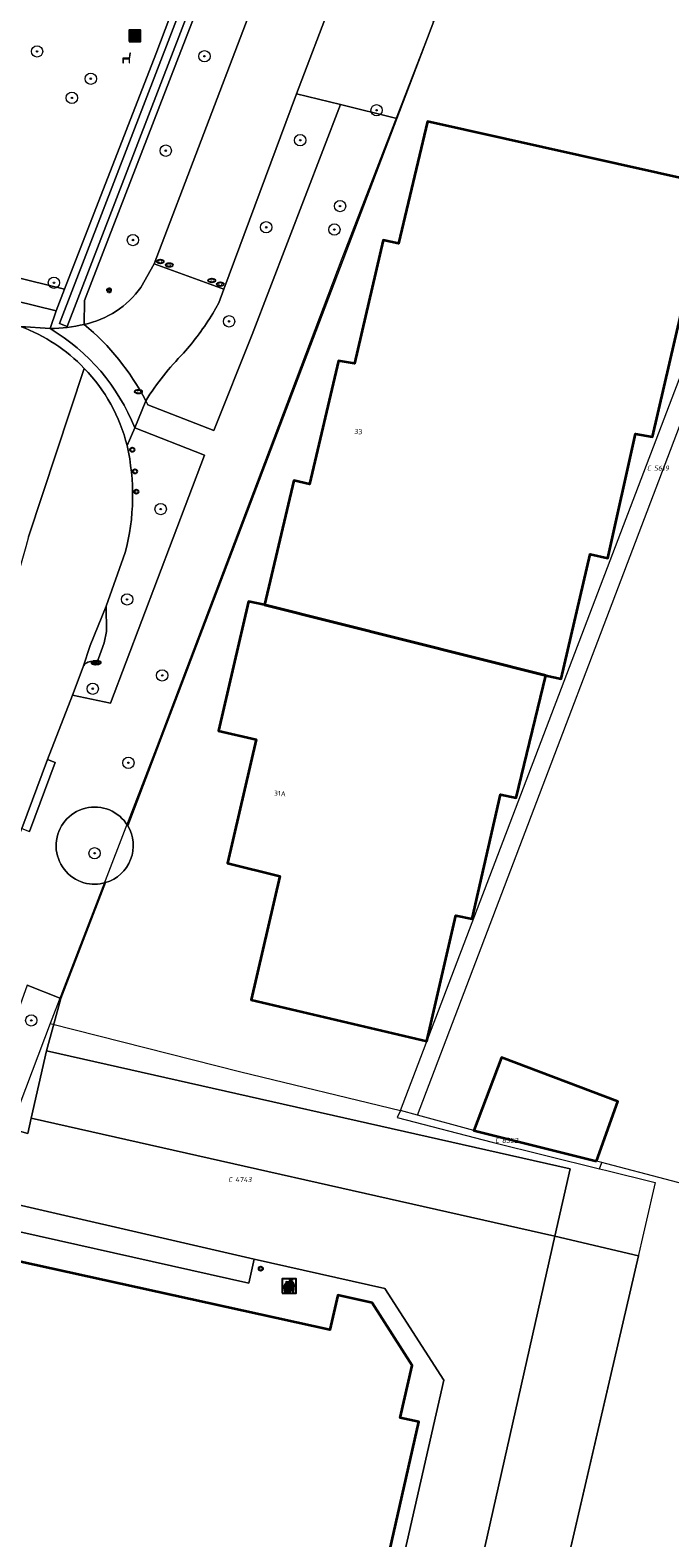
# Model space of a CAD drawing. Header units: metres. Extents: x 183765 to 187731, y 443805 to 446163.
# Tile 65 of 120: x 186338 to 186383, y 444482 to 444588. Entities that reach past the tile are written whole.
import ezdxf
from ezdxf.enums import TextEntityAlignment as Align

# ---------------------------------------------------------------- set-up
doc = ezdxf.new("R2010")
doc.units = ezdxf.units.M
doc.layers.get('0').update_dxf_attribs({"lineweight": 25})
for name, color, linetype, lineweight in [('B-WE-GR-BEPLANTING_CULTUUR_BODEMBEDEKKER-GV', 90, 'Continuous', 18), ('B-WE-GR-BEPLANTING_CULTUUR_BOSPLANTSOEN-GV', 90, 'Continuous', 18), ('B-WE-GR-BOOM-S', 253, 'Continuous', 25), ('B-WE-GR-HAAG-GV', 90, 'Continuous', 13), ('B-WE-IE-AFVAL APART PLAATS-S', 7, 'Continuous', 25), ('B-WE-IE-MEUBILAIR-S', 7, 'Continuous', 25), ('B-WE-IE-MEUBILAIR_WEGMEUBILAIR-S', 7, 'Continuous', 25), ('B-WE-IE-MEUBILAIR_WEGMEUBILAIR_AFVALBAK-S', 7, 'Continuous', 25), ('B-WE-OG-BEBOUWING-GV', 7, 'Continuous', 35), ('B-WE-OG-BEBOUWING-T18', 10, 'Continuous', 18), ('B-WE-OG-TERREIN_BEGROEID-GV', 7, 'Continuous', 18), ('B-WE-OG-TERREIN_ERF-GV', 7, 'Continuous', 18), ('B-WE-VH-GESLOTENVERHARDING_ASFALT-GV', 10, 'Continuous', 18), ('B-WE-VH-ONVERHARD_ZAND-GV', 210, 'Continuous', 18), ('B-WE-VH-OPENVERHARDING_BETONSTRAATSTEEN-GV', 90, 'Continuous', 18), ('B-WE-VH-OPENVERHARDING_STRAATBAKSTEEN-GV', 90, 'Continuous', 18), ('B-WE-VH-OPENVERHARDING_TEGEL-GV', 90, 'Continuous', 18)]:
    doc.layers.add(name, color=color, linetype=linetype, lineweight=lineweight)
doc.layers.add('B-WE-KG-GRENS_PERCEEL-G', color=7, linetype='Continuous', lineweight=13, true_color=0xa55252)
doc.layers.add('B-WE-KG-GRENS_PERCEEL-S', color=7, linetype='Continuous', lineweight=25, true_color=0xa55252)
doc.styles.add('NLCS-ISO', font='NLCS-ISO.ttf')
doc.styles.add('NLCS-ISO-M200-T18', font='NLCS-ISO.ttf', dxfattribs={"height": 0.36})

# ---------------------------------------------------------------- blocks, each defined once
blk = doc.blocks.new('SIE-WEG_AFVALBAK-SO')
h = blk.add_hatch(color=256)
h.dxf.hatch_style = 1
h.paths.add_polyline_path([(-1.5, -1.5), (1.5, -1.5), (1.5, 1.5), (-1.5, 1.5)])
for points in [[(-2, -2), (2, -2), (2, 2), (-2, 2)], [(-1.5, -1.5), (1.5, -1.5), (1.5, 1.5), (-1.5, 1.5)]]:
    blk.add_lwpolyline(points, close=True)
blk = doc.blocks.new('SIE-AFVAL APART PLAATS-SO')
h = blk.add_hatch(color=256)
h.dxf.hatch_style = 1
h.paths.add_polyline_path([(-0.09, 0.07), (-1.76, 0.07, 0.819081), (-1.79, -0.09), (-1.4, -2.19, 0.36153), (-1.37, -2.21), (-0.47, -2.21, 0.36153), (-0.44, -2.19), (-0.05, -0.09, 0.819081)])
h.paths.add_polyline_path([(-0.16, -0.1), (-0.2, -0.33), (-0.49, -0.33), (-0.47, -0.1)], flags=16)
h.paths.add_polyline_path([(-0.55, -0.1), (-0.58, -0.33), (-0.87, -0.33), (-0.87, -0.1)], flags=16)
h.paths.add_polyline_path([(-0.22, -0.42), (-0.27, -0.73), (-0.53, -0.73), (-0.5, -0.42)], flags=16)
h.paths.add_polyline_path([(-0.58, -0.42), (-0.61, -0.73), (-0.87, -0.73), (-0.87, -0.42)], flags=16)
h.paths.add_polyline_path([(-0.95, -0.1), (-0.95, -0.33), (-1.27, -0.33), (-1.29, -0.1)], flags=16)
h.paths.add_polyline_path([(-0.95, -0.42), (-0.95, -0.73), (-1.23, -0.73), (-1.26, -0.42)], flags=16)
h.paths.add_polyline_path([(-0.29, -0.83), (-0.34, -1.09), (-0.56, -1.09), (-0.54, -0.83)], flags=16)
h.paths.add_polyline_path([(-0.62, -0.83), (-0.65, -1.09), (-0.87, -1.09), (-0.87, -0.83)], flags=16)
h.paths.add_polyline_path([(-0.95, -0.83), (-0.95, -1.09), (-1.2, -1.09), (-1.22, -0.83)], flags=16)
h.paths.add_polyline_path([(-1.35, -0.33), (-1.64, -0.33), (-1.69, -0.1), (-1.37, -0.1)], flags=16)
h.paths.add_polyline_path([(-1.34, -0.42), (-1.31, -0.73), (-1.57, -0.73), (-1.63, -0.42)], flags=16)
h.paths.add_polyline_path([(-0.36, -1.18), (-0.41, -1.44), (-0.6, -1.44), (-0.57, -1.18)], flags=16)
h.paths.add_polyline_path([(-0.65, -1.18), (-0.68, -1.44), (-0.87, -1.44), (-0.87, -1.18)], flags=16)
h.paths.add_polyline_path([(-1.3, -0.83), (-1.28, -1.09), (-1.5, -1.09), (-1.55, -0.83)], flags=16)
h.paths.add_polyline_path([(-0.95, -1.18), (-0.95, -1.44), (-1.17, -1.44), (-1.19, -1.18)], flags=16)
h.paths.add_polyline_path([(-0.42, -1.53), (-0.47, -1.79), (-0.63, -1.79), (-0.6, -1.53)], flags=16)
h.paths.add_polyline_path([(-1.27, -1.18), (-1.25, -1.44), (-1.44, -1.44), (-1.49, -1.18)], flags=16)
h.paths.add_polyline_path([(-0.69, -1.53), (-0.71, -1.79), (-0.87, -1.79), (-0.87, -1.53)], flags=16)
h.paths.add_polyline_path([(-0.95, -1.53), (-0.95, -1.79), (-1.13, -1.79), (-1.16, -1.53)], flags=16)
h.paths.add_polyline_path([(-1.24, -1.53), (-1.22, -1.79), (-1.37, -1.79), (-1.42, -1.53)], flags=16)
h.paths.add_polyline_path([(-0.49, -1.89), (-0.53, -2.13), (-0.66, -2.13), (-0.64, -1.89)], flags=16)
h.paths.add_polyline_path([(-0.72, -1.89), (-0.74, -2.13), (-0.87, -2.13), (-0.87, -1.89)], flags=16)
h.paths.add_polyline_path([(-0.95, -1.89), (-0.95, -2.13), (-1.1, -2.13), (-1.12, -1.89)], flags=16)
h.paths.add_polyline_path([(-1.21, -1.89), (-1.18, -2.13), (-1.31, -2.13), (-1.35, -1.89)], flags=16)
h.paths.add_polyline_path([(-0.19, 0.78, -0.01173), (-0.3, 0.78, -0.148797), (-0.42, 1.03, -0.136076), (-0.69, 0.87), (-0.78, 0.85, -0.038293), (-1.14, 0.96), (-1.19, 0.81, -0.243822), (-1.56, 0.45, 0.344326), (-1, 0.22, -0.139345), (-0.6, 0.22, 0.618436), (-0.56, 0.27, -0.441494), (-0.47, 0.44, 0.309048)])
h.paths.add_polyline_path([(-0.49, 0.51, 0.351556), (-0.64, 0.31, 0.121061), (-1.02, 0.29, -0.288745), (-1.45, 0.42, 0.203599), (-1.12, 0.79), (-1.09, 0.87, 0.083075), (-0.28, 0.71, -0.242261)], flags=16)
h.paths.add_polyline_path([(-0.4, 0.79, -0.023345), (-0.63, 0.82, 0.07081), (-0.46, 0.9, 0.059965)], flags=16)
h.paths.add_polyline_path([(1.12, 1.48), (-1.07, 1.48, 0.860559), (-1.08, 1.42), (0.29, 1, -0.146703), (0.53, 0.28, 0.421968), (0.56, 0.25), (1.6, 0.31, 0.450293), (1.63, 0.34, 0.122241)])
h.paths.add_polyline_path([(0.26, 1.93, 1), (1.07, 1.93, 1)])
h.paths.add_polyline_path([(1.65, 0.15, 0.429303), (1.62, 0.18), (0.55, 0.23, 0.38429), (0.51, 0.2), (0.16, -2.16, 0.83726), (0.22, -2.18), (0.99, -0.78, -0.688204), (1.05, -0.78), (1.36, -2.14, 0.84934), (1.42, -2.14)])
for p, q in [((-0.09, 0.07), (-1.76, 0.07)), ((-1.4, -2.19), (-1.79, -0.09)), ((-1.37, -0.1), (-1.69, -0.1)), ((-1.64, -0.33), (-1.69, -0.1)), ((-1.64, -0.33), (-1.35, -0.33)), ((-1.63, -0.42), (-1.34, -0.42)), ((-1.57, -0.73), (-1.63, -0.42)), ((-1.57, -0.73), (-1.31, -0.73)), ((-1.55, -0.83), (-1.3, -0.83)), ((-1.5, -1.09), (-1.55, -0.83)), ((-1.5, -1.09), (-1.28, -1.09)), ((-1.49, -1.18), (-1.27, -1.18)), ((-1.44, -1.44), (-1.49, -1.18)), ((-1.44, -1.44), (-1.25, -1.44)), ((-1.42, -1.53), (-1.24, -1.53)), ((-1.37, -1.79), (-1.42, -1.53)), ((-1.37, -1.79), (-1.22, -1.79)), ((-1.37, -2.21), (-0.47, -2.21)), ((-1.31, -2.13), (-1.35, -1.89)), ((-1.35, -1.89), (-1.21, -1.89)), ((-1.31, -2.13), (-1.18, -2.13)), ((-0.95, -0.1), (-1.29, -0.1)), ((-1.27, -0.33), (-0.95, -0.33)), ((-1.26, -0.42), (-0.95, -0.42)), ((-1.23, -0.73), (-0.95, -0.73)), ((-1.22, -0.83), (-0.95, -0.83)), ((-1.2, -1.09), (-0.95, -1.09)), ((-1.19, -1.18), (-0.95, -1.18)), ((-1.17, -1.44), (-0.95, -1.44)), ((-1.16, -1.53), (-0.95, -1.53)), ((-1.13, -1.79), (-0.95, -1.79)), ((-1.12, -1.89), (-0.95, -1.89)), ((-1.1, -2.13), (-0.95, -2.13)), ((-0.95, -0.1), (-0.95, -0.33)), ((-0.95, -0.42), (-0.95, -0.73)), ((-0.95, -0.83), (-0.95, -1.09)), ((-0.95, -1.18), (-0.95, -1.44)), ((-0.95, -1.53), (-0.95, -1.79)), ((-0.95, -1.89), (-0.95, -2.13)), ((-0.87, -0.1), (-0.87, -0.33)), ((-0.55, -0.1), (-0.87, -0.1)), ((-0.87, -0.33), (-0.58, -0.33)), ((-0.87, -0.42), (-0.87, -0.73)), ((-0.87, -0.42), (-0.58, -0.42)), ((-0.87, -0.73), (-0.61, -0.73)), ((-0.87, -0.83), (-0.62, -0.83)), ((-0.87, -0.83), (-0.87, -1.09)), ((-0.87, -1.09), (-0.65, -1.09)), ((-0.87, -1.18), (-0.65, -1.18)), ((-0.87, -1.18), (-0.87, -1.44)), ((-0.87, -1.44), (-0.68, -1.44)), ((-0.87, -1.53), (-0.69, -1.53)), ((-0.87, -1.53), (-0.87, -1.79)), ((-0.87, -1.79), (-0.71, -1.79)), ((-0.87, -1.89), (-0.87, -2.13)), ((-0.87, -1.89), (-0.72, -1.89)), ((-0.87, -2.13), (-0.74, -2.13)), ((-0.66, -2.13), (-0.53, -2.13)), ((-0.64, -1.89), (-0.49, -1.89)), ((-0.63, -1.79), (-0.47, -1.79)), ((-0.6, -1.44), (-0.41, -1.44)), ((-0.6, -1.53), (-0.42, -1.53)), ((-0.57, -1.18), (-0.36, -1.18)), ((-0.56, -1.09), (-0.34, -1.09)), ((-0.54, -0.83), (-0.29, -0.83)), ((-0.53, -0.73), (-0.27, -0.73)), ((-0.53, -2.13), (-0.49, -1.89)), ((-0.5, -0.42), (-0.22, -0.42)), ((-0.49, -0.33), (-0.2, -0.33)), ((-0.16, -0.1), (-0.47, -0.1)), ((-0.47, -1.79), (-0.42, -1.53)), ((-0.44, -2.19), (-0.05, -0.09)), ((-0.41, -1.44), (-0.36, -1.18)), ((-0.34, -1.09), (-0.29, -0.83)), ((-0.27, -0.73), (-0.22, -0.42)), ((-0.2, -0.33), (-0.16, -0.1))]:
    blk.add_line(p, q)
blk.add_lwpolyline([(-2.5, -2.51), (2.5, -2.51), (2.5, 2.49), (-2.5, 2.49)], close=True)
for points in [[(-0.78, 0.85, -0.038293), (-1.14, 0.96), (-1.19, 0.81, -0.243822), (-1.56, 0.45, 0.344326), (-1, 0.22, -0.139345), (-0.6, 0.22, 0.618436), (-0.56, 0.27, -0.441494), (-0.47, 0.44, 0.309048), (-0.19, 0.78, -0.01173), (-0.3, 0.78, -0.01173)], [(-0.78, 0.85), (-0.69, 0.87, 0.136076), (-0.42, 1.03, 0.156405), (-0.29, 0.77)], [(-0.78, 0.85), (-0.69, 0.87, 0.136076), (-0.42, 1.03, 0.148797), (-0.3, 0.78, 0.148797)], [(-0.63, 0.82, 0.07081), (-0.46, 0.9, 0.059965), (-0.4, 0.79, 0.059965)], [(-0.4, 0.79, -0.023345), (-0.63, 0.82)]]:
    blk.add_lwpolyline(points, format="xyb")
for points in [[(-1.09, 0.87), (-1.12, 0.79, -0.203599), (-1.45, 0.42, 0.288745), (-1.02, 0.29, -0.121061), (-0.64, 0.31, -0.351556), (-0.49, 0.51, 0.242261), (-0.28, 0.71, -0.083075)], [(-1.07, 1.48), (1.12, 1.48, -0.122241), (1.63, 0.34, -0.450293), (1.6, 0.31), (0.56, 0.25, -0.421968), (0.53, 0.28, 0.146703), (0.29, 1), (-1.08, 1.42, -0.860559)], [(0.55, 0.23), (1.62, 0.18, -0.429303), (1.65, 0.15), (1.42, -2.14, -0.84934), (1.36, -2.14), (1.05, -0.78, 0.688204), (0.99, -0.78), (0.22, -2.18, -0.83726), (0.16, -2.16), (0.51, 0.2, -0.38429)]]:
    blk.add_lwpolyline(points, format="xyb", close=True)
for points in [[(-1.35, -0.33), (-1.37, -0.1)], [(-1.31, -0.73), (-1.34, -0.42)], [(-1.28, -1.09), (-1.3, -0.83)], [(-1.27, -0.33), (-1.29, -0.1)], [(-1.25, -1.44), (-1.27, -1.18)], [(-1.23, -0.73), (-1.26, -0.42)], [(-1.22, -1.79), (-1.24, -1.53)], [(-1.2, -1.09), (-1.22, -0.83)], [(-1.18, -2.13), (-1.21, -1.89)], [(-1.17, -1.44), (-1.19, -1.18)], [(-1.18, -2.22), (-1.18, -2.21)], [(-1.13, -1.79), (-1.16, -1.53)], [(-1.1, -2.13), (-1.12, -1.89)], [(-0.74, -2.13), (-0.72, -1.89)], [(-0.71, -1.79), (-0.69, -1.53)], [(-0.68, -1.44), (-0.65, -1.18)], [(-0.66, -2.13), (-0.64, -1.89)], [(-0.65, -1.09), (-0.62, -0.83)], [(-0.63, -1.79), (-0.6, -1.53)], [(-0.61, -0.73), (-0.58, -0.42)], [(-0.6, -1.44), (-0.57, -1.18)], [(-0.58, -0.33), (-0.55, -0.1)], [(-0.56, -1.09), (-0.54, -0.83)], [(-0.53, -0.73), (-0.5, -0.42)], [(-0.49, -0.33), (-0.47, -0.1)]]:
    blk.add_lwpolyline(points)
blk.add_circle((0.66, 1.93), 0.401)
for centre, radius, start, end in [((-1.76, -0.01), 0.0869, 90, 247.281), ((-0.09, -0.01), 0.0869, 292.719, 90), ((-1.37, -2.18), 0.0318, 190.4943, 270), ((-0.47, -2.18), 0.0318, 270, 349.5057)]:
    blk.add_arc(centre, radius, start, end)
blk = doc.blocks.new('SIE-MEUBILAIR_PAAL_AFSLUITPAAL-SO')
blk.add_circle((0, 0), 0.75)
at = {"style": 'NLCS-ISO'}
blk.add_text('af', height=0.75, dxfattribs=at).set_placement((0, 0.05), align=Align.MIDDLE_CENTER)
blk = doc.blocks.new('SIE-MEUBILAIR_PAAL_LICHTMAST-SO')
for points in [[(-0.62, 0), (-1, 0)], [(-0.71, 0.71), (-0.44, 0.44)], [(0, 1), (0, 0.62)], [(0.44, 0.44), (0.71, 0.71)], [(1, 0), (0.62, 0)], [(-0.71, -0.71), (-0.44, -0.44)], [(0, -0.62), (0, -1)], [(0.44, -0.44), (0.71, -0.71)]]:
    blk.add_lwpolyline(points)
blk.add_circle((0, 0), 0.5)
blk = doc.blocks.new('SIE-MEUBILAIR_PUT_KOLK-SO')
blk.add_ellipse((0, 0), major_axis=(1.25, 0), ratio=0.54)
at = {"style": 'NLCS-ISO'}
blk.add_text('klk', height=0.75, dxfattribs=at).set_placement((0.03, 0), align=Align.MIDDLE_CENTER)
blk = doc.blocks.new('SIE-MEUBILAIR_PUT_RIOOLPUT-SO')
blk.add_ellipse((0, 0), major_axis=(1.25, 0), ratio=0.54)
at = {"style": 'NLCS-ISO'}
blk.add_text('ri', height=0.75, dxfattribs=at).set_placement((-0.04, 0.07), align=Align.MIDDLE_CENTER)
blk = doc.blocks.new('SIE-WEG_ZITBANK-SO')
at = {"color": 0, "linetype": 'ByBlock', "lineweight": 18}
blk.add_lwpolyline([(-0.91, -1.63), (-0.91, -0.2), (1.09, -0.2), (1.09, -1.63), (1.29, -1.63), (1.29, -0.21), (1.54, 1.78), (1.33, 1.78), (1.11, 0), (-1.11, 0), (-1.11, -1.63)], close=True, dxfattribs=at)
blk = doc.blocks.new('SGR-BOOM_GBKN-SO')
at = {"linetype": 'ByBlock', "lineweight": 18}
h = blk.add_hatch(color=0, dxfattribs=at)
h.dxf.hatch_style = 1
edge = h.paths.add_edge_path()
edge.add_arc((0, 0), 0.25, 0, 360)
at = {"color": 0, "linetype": 'ByBlock', "lineweight": 18}
for radius in [2, 0.25]:
    blk.add_circle((0, 0), radius, dxfattribs=at)
at = {"color": 0, "linetype": 'ByBlock', "lineweight": 18, "style": 'NLCS-ISO'}
blk.add_attdef('SOORT', (2.5, 0), '', height=1.5, dxfattribs=at)
blk = doc.blocks.new('SKG-PERCEELNUMMER-SO')
at = {"style": 'NLCS-ISO', "oblique": 10, "flags": 1}
for tag, p in [('GEMEENTECODE', (0, 2.55)), ('PERCEELGROOTTE', (0, -2.45))]:
    blk.add_attdef(tag, text='', height=1.8, dxfattribs=at).set_placement(p, align=Align.MIDDLE_CENTER)
at = {"style": 'NLCS-ISO', "oblique": 10}
blk.add_attdef('SECTIE', text='', height=1.8, dxfattribs=at).set_placement((-0.5, 0), align=Align.MIDDLE_RIGHT)
blk.add_attdef('PERCEELNUMMER', text='', height=1.8, dxfattribs=at).set_placement((0.5, 0), align=Align.MIDDLE_LEFT)

msp = doc.modelspace()

# ---------------------------------------------------------------- linework, layer by layer
at = {"layer": 'B-WE-GR-BEPLANTING_CULTUUR_BODEMBEDEKKER-GV', "flags": 128}
for points in [[(186363.018, 444615.331), (186359.525, 444615.737), (186348.027, 444586.063), (186341.527, 444569.214), (186341.506, 444567.527)], [(186345.508, 444570.137), (186346.449, 444571.799), (186363.018, 444615.331)]]:
    msp.add_lwpolyline(points, dxfattribs=at)
at = {"layer": 'B-WE-GR-BEPLANTING_CULTUUR_BODEMBEDEKKER-GV'}
msp.add_lwpolyline([(186341.506, 444567.527, 0.1838819), (186345.508, 444570.137)], format="xyb", dxfattribs=at)
at = {"layer": 'B-WE-GR-BEPLANTING_CULTUUR_BOSPLANTSOEN-GV', "flags": 128}
msp.add_lwpolyline([(186341.669, 444618.283), (186339.925, 444614.125), (186337.18, 444603.59), (186337.29, 444592.835), (186334.545, 444580.765), (186334.545, 444576.045), (186336.385, 444570.925), (186340.123, 444570.012), (186346.546, 444586.595), (186352.601, 444602.586), (186357.801, 444615.937)], dxfattribs=at)
at = {"layer": 'B-WE-GR-HAAG-GV', "flags": 128}
for points in [[(186359.581, 444583.035), (186356.474, 444583.782), (186351.359, 444570.025), (186351.006, 444569.06), (186350.577, 444568.3)], [(186345.848, 444562.145), (186345.983, 444561.854), (186350.637, 444560.036), (186353.341, 444566.815), (186359.581, 444583.035)], [(186349.994, 444558.313), (186345.064, 444560.224), (186344.53, 444558.986)], [(186341.42, 444543.373), (186340.67, 444541.372), (186343.366, 444540.816), (186349.994, 444558.313)], [(186344.404, 444551.429), (186343.045, 444547.656), (186343.071, 444545.856), (186342.915, 444545.065), (186342.384, 444543.62), (186342.056, 444543.736)]]:
    msp.add_lwpolyline(points, dxfattribs=at)
at = {"layer": 'B-WE-GR-HAAG-GV'}
for points in [[(186350.577, 444568.3, -0.0416694), (186348.512, 444565.498)], [(186348.512, 444565.498, 0.0558483), (186345.848, 444562.145)], [(186344.53, 444558.986, -0.1187887), (186344.404, 444551.429)], [(186342.056, 444543.736, 0.3198315), (186341.42, 444543.373)]]:
    msp.add_lwpolyline(points, format="xyb", dxfattribs=at)
at = {"layer": 'B-WE-GR-HAAG-GV', "flags": 128}
msp.add_lwpolyline([(186338.844, 444516.274), (186339.858, 444519.969), (186337.478, 444520.911), (186334.075, 444511.418), (186337.521, 444510.453), (186337.766, 444511.532)], close=True, dxfattribs=at)
at = {"layer": 'B-WE-KG-GRENS_PERCEEL-G', "flags": 128}
for points in [[(186374.733, 444611.379), (186366.869, 444590.78), (186359.687, 444572.175), (186354.231, 444557.755), (186346.568, 444537.618), (186339.094, 444518.212)], [(186363.814, 444512.066), (186390.719, 444582.64)], [(186365.013, 444511.731), (186387.615, 444571.139), (186390.719, 444582.64)], [(186339.094, 444518.212), (186333.059, 444502.268), (186318.506, 444463.904), (186317.741, 444464.541), (186317.459, 444464.146), (186317.642, 444464.022), (186317.946, 444463.808), (186318.249, 444463.572), (186318.328, 444463.507), (186316.57, 444459.206), (186316.295, 444458.452)], [(186339.094, 444518.212), (186352.542, 444514.801), (186363.814, 444512.066)], [(186363.814, 444512.066), (186363.568, 444511.581), (186370.275, 444509.844), (186377.856, 444507.965)], [(186365.013, 444511.731), (186363.814, 444512.066)], [(186378.008, 444508.399), (186377.631, 444508.498), (186368.991, 444510.664), (186365.013, 444511.731)], [(186377.856, 444507.965), (186378.008, 444508.399)], [(186377.856, 444507.965), (186378.271, 444507.862)], [(186378.361, 444508.306), (186378.008, 444508.399)], [(186378.271, 444507.862), (186381.782, 444506.992)], [(186390.536, 444505.165), (186386.604, 444506.143), (186378.361, 444508.306)], [(186381.782, 444506.992), (186379.741, 444498.099), (186378.454, 444492.597), (186367.977, 444447.448)]]:
    msp.add_lwpolyline(points, dxfattribs=at)
at = {"layer": 'B-WE-OG-BEBOUWING-GV', "flags": 128}
for points in [[(186384.573, 444577.639), (186365.709, 444581.85), (186363.677, 444573.243), (186362.584, 444573.467), (186360.565, 444564.771), (186359.446, 444564.956), (186357.39, 444556.26), (186356.283, 444556.509), (186354.227, 444547.737), (186374.077, 444542.754), (186375.145, 444542.53), (186377.188, 444551.315), (186378.434, 444551.028), (186380.389, 444559.8), (186381.597, 444559.589), (186383.615, 444568.324), (186384.734, 444568.075), (186386.814, 444577.139)], [(186374.077, 444542.754), (186354.227, 444547.737), (186353.095, 444547.986), (186350.965, 444538.844), (186353.622, 444538.234), (186351.603, 444529.525), (186355.304, 444528.613), (186353.285, 444519.866), (186365.67, 444516.96), (186367.713, 444525.821), (186368.87, 444525.585), (186370.875, 444534.357), (186371.969, 444534.133)], [(186377.631, 444508.498), (186379.153, 444512.698), (186370.93, 444515.81), (186368.991, 444510.664)]]:
    msp.add_lwpolyline(points, close=True, dxfattribs=at)
msp.add_lwpolyline([(186354.929, 444445.108), (186365.099, 444490.097), (186363.8, 444490.388), (186364.641, 444494.084), (186361.818, 444498.499), (186359.384, 444499.044), (186358.84, 444496.601), (186333.059, 444502.268), (186328.57, 444490.434), (186328.085, 444489.157), (186322.578, 444474.637)], dxfattribs=at)
at = {"layer": 'B-WE-OG-TERREIN_BEGROEID-GV', "flags": 128}
msp.add_lwpolyline([(186314.831, 444572.835), (186324.694, 444570.437), (186337.02, 444567.375), (186339.099, 444567.227), (186339.531, 444568.484), (186325.058, 444572.033)], dxfattribs=at)
at = {"layer": 'B-WE-OG-TERREIN_ERF-GV', "flags": 128}
for points in [[(186456.964, 444572.251), (186452.133, 444576.68), (186449.181, 444579.001), (186440.739, 444584.653), (186435.142, 444587.874), (186431.766, 444589.548), (186424.341, 444592.394), (186415.721, 444595.699), (186405.597, 444599.581), (186397.978, 444602.502), (186390.565, 444605.344), (186385.038, 444607.45), (186384.858, 444606.368), (186373.098, 444608.898), (186369.393, 444592.432), (186367.096, 444592.863), (186366.164, 444588.919), (186363.55, 444582.049)], [(186363.55, 444582.049), (186344.57, 444532.162)], [(186383.615, 444568.324), (186381.597, 444559.589), (186380.389, 444559.8), (186378.434, 444551.028), (186377.188, 444551.315), (186375.145, 444542.53), (186374.077, 444542.754), (186371.969, 444534.133), (186370.875, 444534.357), (186368.87, 444525.585), (186367.713, 444525.821), (186365.67, 444516.96), (186353.285, 444519.866), (186355.304, 444528.613), (186351.603, 444529.525), (186353.622, 444538.234), (186350.965, 444538.844), (186353.095, 444547.986), (186354.227, 444547.737), (186356.283, 444556.509), (186357.39, 444556.26), (186359.446, 444564.956), (186360.565, 444564.771), (186362.584, 444573.467), (186363.677, 444573.243), (186365.709, 444581.85), (186384.573, 444577.639)], [(186343.017, 444528.148), (186339.858, 444519.969), (186338.844, 444516.274), (186375.778, 444507.953), (186374.699, 444503.198), (186380.596, 444501.827), (186367.977, 444447.448)]]:
    msp.add_lwpolyline(points, dxfattribs=at)
at = {"layer": 'B-WE-OG-TERREIN_ERF-GV'}
msp.add_lwpolyline([(186344.57, 444532.162, -0.4909835), (186343.017, 444528.148)], format="xyb", dxfattribs=at)
at = {"layer": 'B-WE-OG-TERREIN_ERF-GV', "flags": 128}
msp.add_lwpolyline([(186370.93, 444515.81), (186379.153, 444512.698), (186377.631, 444508.498), (186368.991, 444510.664)], close=True, dxfattribs=at)
at = {"layer": 'B-WE-VH-GESLOTENVERHARDING_ASFALT-GV'}
for points in [[(186341.511, 444564.424, 0.1120511), (186337.02, 444567.375)], [(186344.53, 444558.986, 0.1307113), (186341.511, 444564.424)], [(186344.404, 444551.429, 0.1187887), (186344.53, 444558.986)]]:
    msp.add_lwpolyline(points, format="xyb", dxfattribs=at)
at = {"layer": 'B-WE-VH-GESLOTENVERHARDING_ASFALT-GV', "flags": 128}
for points in [[(186341.511, 444564.424), (186337.585, 444552.547), (186337.396, 444551.831), (186336.507, 444548.812), (186336.165, 444547.886), (186335.558, 444546.242), (186335.324, 444545.616), (186330.519, 444532.763), (186329.34, 444529.369), (186328.747, 444528.083), (186324.096, 444515.691), (186323.114, 444513.054), (186320.49, 444506.006), (186319.03, 444502.101), (186312.927, 444485.769), (186312.134, 444483.754), (186307.681, 444471.743), (186306.185, 444468.04), (186312.588, 444465.42), (186313.544, 444468.969), (186315.434, 444474.077), (186326.882, 444504.579), (186330.671, 444514.737), (186332.535, 444519.742)], [(186337.585, 444552.547), (186341.511, 444564.424)], [(186332.535, 444519.742), (186333.251, 444521.665), (186335.404, 444527.412), (186337.093, 444531.96), (186338.903, 444536.834), (186340.67, 444541.372), (186341.42, 444543.373), (186341.918, 444544.884), (186343.045, 444547.656), (186344.404, 444551.429)]]:
    msp.add_lwpolyline(points, dxfattribs=at)
at = {"layer": 'B-WE-VH-ONVERHARD_ZAND-GV', "flags": 128}
for points in [[(186359.581, 444583.035), (186356.474, 444583.782), (186351.359, 444570.025), (186351.006, 444569.06), (186350.577, 444568.3)], [(186345.848, 444562.145), (186345.983, 444561.854), (186350.637, 444560.036), (186353.341, 444566.815), (186359.581, 444583.035)], [(186349.994, 444558.313), (186345.064, 444560.224), (186344.53, 444558.986)], [(186341.42, 444543.373), (186340.67, 444541.372), (186343.366, 444540.816), (186349.994, 444558.313)], [(186344.404, 444551.429), (186343.045, 444547.656), (186343.071, 444545.856), (186342.915, 444545.065), (186342.384, 444543.62), (186342.056, 444543.736)]]:
    msp.add_lwpolyline(points, dxfattribs=at)
at = {"layer": 'B-WE-VH-ONVERHARD_ZAND-GV'}
for points in [[(186350.577, 444568.3, -0.0416694), (186348.512, 444565.498)], [(186348.512, 444565.498, 0.0558483), (186345.848, 444562.145)], [(186344.53, 444558.986, -0.1187887), (186344.404, 444551.429)], [(186342.056, 444543.736, 0.3198315), (186341.42, 444543.373)]]:
    msp.add_lwpolyline(points, format="xyb", dxfattribs=at)
at = {"layer": 'B-WE-VH-ONVERHARD_ZAND-GV', "flags": 128}
msp.add_lwpolyline([(186338.844, 444516.274), (186339.858, 444519.969), (186337.478, 444520.911), (186334.075, 444511.418), (186337.521, 444510.453), (186337.766, 444511.532)], close=True, dxfattribs=at)
at = {"layer": 'B-WE-VH-OPENVERHARDING_BETONSTRAATSTEEN-GV', "flags": 128}
for points in [[(186351.359, 444570.025), (186346.449, 444571.799), (186345.508, 444570.137)], [(186350.577, 444568.3), (186351.006, 444569.06), (186351.359, 444570.025)], [(186339.099, 444567.227), (186337.02, 444567.375)], [(186344.53, 444558.986), (186345.064, 444560.224)], [(186343.045, 444547.656), (186341.918, 444544.884), (186341.42, 444543.373)], [(186342.056, 444543.736), (186342.384, 444543.62), (186342.915, 444545.065), (186343.071, 444545.856), (186343.045, 444547.656)], [(186341.294, 444528.205), (186341.485, 444528.142)]]:
    msp.add_lwpolyline(points, dxfattribs=at)
at = {"layer": 'B-WE-VH-OPENVERHARDING_BETONSTRAATSTEEN-GV'}
for points in [[(186345.508, 444570.137, -0.1838819), (186341.506, 444567.527)], [(186337.02, 444567.375, -0.1120511), (186341.511, 444564.424)], [(186341.506, 444567.527, -0.0992491), (186345.848, 444562.145)], [(186348.512, 444565.498, 0.0416694), (186350.577, 444568.3)], [(186345.064, 444560.224, 0.1670963), (186339.099, 444567.227)], [(186345.848, 444562.145, -0.0558483), (186348.512, 444565.498)], [(186341.511, 444564.424, -0.1307113), (186344.53, 444558.986)], [(186341.42, 444543.373, -0.3198315), (186342.056, 444543.736)], [(186344.57, 444532.162, 1.408579), (186341.294, 444528.205)], [(186343.017, 444528.148, 0.4909835), (186344.57, 444532.162)], [(186341.485, 444528.142, 0.143601), (186343.017, 444528.148)]]:
    msp.add_lwpolyline(points, format="xyb", dxfattribs=at)
at = {"layer": 'B-WE-VH-OPENVERHARDING_BETONSTRAATSTEEN-GV', "flags": 128}
for points in [[(186339.444, 444536.619), (186338.903, 444536.834), (186337.093, 444531.96), (186337.641, 444531.757)], [(186338.844, 444516.274), (186337.766, 444511.532), (186374.699, 444503.198), (186375.778, 444507.953)], [(186337.766, 444511.532), (186337.521, 444510.453), (186334.075, 444511.418), (186332.173, 444506.487), (186353.494, 444501.58), (186362.718, 444499.522), (186366.869, 444493.042), (186356.959, 444449.468), (186362.342, 444448.315), (186362.431, 444448.696), (186374.699, 444503.198)], [(186331.493, 444504.724), (186353.118, 444499.898), (186353.494, 444501.58), (186332.173, 444506.487)], [(186380.596, 444501.827), (186374.699, 444503.198), (186362.431, 444448.696), (186367.977, 444447.448)]]:
    msp.add_lwpolyline(points, close=True, dxfattribs=at)
at = {"layer": 'B-WE-VH-OPENVERHARDING_STRAATBAKSTEEN-GV', "flags": 128}
msp.add_lwpolyline([(186361.2, 444596.263), (186365.93, 444608.85), (186370.745, 444619.985), (186365.546, 444621.962), (186364.768, 444619.922), (186363.771, 444617.306), (186363.539, 444616.697), (186363.167, 444615.723), (186363.018, 444615.331), (186346.449, 444571.799), (186351.359, 444570.025), (186356.474, 444583.782), (186359.033, 444590.541), (186360.85, 444595.339)], close=True, dxfattribs=at)
at = {"layer": 'B-WE-VH-OPENVERHARDING_TEGEL-GV', "flags": 128}
for points in [[(186360.071, 444617.71), (186358.876, 444617.85), (186358.701, 444617.459), (186358.931, 444617.364), (186358.752, 444616.928), (186358.399, 444616.963), (186357.889, 444617.014), (186357.82, 444616.383), (186358.05, 444616.363), (186358.518, 444616.322), (186339.755, 444567.59), (186340.311, 444567.389), (186359.142, 444616.267), (186360.126, 444616.18), (186360.188, 444616.777), (186359.373, 444616.866), (186359.484, 444617.138), (186359.799, 444617.009)], [(186366.164, 444588.919), (186363.573, 444589.451), (186362.142, 444589.866), (186359.033, 444590.541), (186356.474, 444583.782), (186359.581, 444583.035), (186363.55, 444582.049)], [(186325.649, 444573.548), (186325.453, 444573.596), (186325.058, 444572.033), (186339.531, 444568.484), (186340.123, 444570.012), (186336.385, 444570.925)]]:
    msp.add_lwpolyline(points, close=True, dxfattribs=at)
for points in [[(186359.142, 444616.267), (186340.311, 444567.389), (186339.755, 444567.59), (186358.518, 444616.322)], [(186341.506, 444567.527), (186341.527, 444569.214), (186348.027, 444586.063), (186359.525, 444615.737)], [(186352.601, 444602.586), (186346.546, 444586.595), (186340.123, 444570.012), (186339.531, 444568.484), (186339.099, 444567.227)], [(186344.57, 444532.162), (186363.55, 444582.049), (186359.581, 444583.035), (186353.341, 444566.815), (186350.637, 444560.036), (186345.983, 444561.854), (186345.848, 444562.145), (186345.064, 444560.224), (186349.994, 444558.313), (186343.366, 444540.816), (186340.67, 444541.372), (186338.903, 444536.834), (186339.444, 444536.619), (186337.641, 444531.757)], [(186345.064, 444560.224), (186345.848, 444562.145)], [(186337.478, 444520.911), (186339.858, 444519.969), (186343.017, 444528.148)], [(186341.485, 444528.142), (186341.294, 444528.205)], [(186356.959, 444449.468), (186366.869, 444493.042), (186362.718, 444499.522), (186353.494, 444501.58), (186353.118, 444499.898), (186331.493, 444504.724), (186329.903, 444504.82), (186315.586, 444467.259)], [(186320.467, 444475.457), (186325.964, 444489.946), (186328.085, 444489.157), (186328.57, 444490.434), (186326.471, 444491.243), (186330.823, 444502.77), (186333.059, 444502.268), (186358.84, 444496.601), (186359.384, 444499.044), (186361.818, 444498.499), (186364.641, 444494.084), (186363.8, 444490.388), (186365.099, 444490.097), (186354.929, 444445.108)]]:
    msp.add_lwpolyline(points, dxfattribs=at)
at = {"layer": 'B-WE-VH-OPENVERHARDING_TEGEL-GV'}
for points in [[(186341.506, 444567.527, -0.0523114), (186339.099, 444567.227)], [(186339.099, 444567.227, 0.0523114), (186341.506, 444567.527)], [(186345.848, 444562.145, 0.0992491), (186341.506, 444567.527)], [(186339.099, 444567.227, -0.1670963), (186345.064, 444560.224)], [(186341.294, 444528.205, -1.408579), (186344.57, 444532.162)], [(186343.017, 444528.148, -0.143601), (186341.485, 444528.142)]]:
    msp.add_lwpolyline(points, format="xyb", dxfattribs=at)

# ---------------------------------------------------------------- block references
at = {"layer": 'B-WE-GR-BOOM-S', "xscale": 0.2, "yscale": 0.2, "zscale": 0.2}
for p in [(186338.179, 444586.788), (186349.987, 444586.445), (186341.967, 444584.862), (186340.634, 444583.51), (186362.128, 444582.636), (186347.256, 444579.784), (186356.739, 444580.521), (186359.548, 444575.874), (186354.341, 444574.378), (186344.944, 444573.479), (186359.15, 444574.219), (186339.372, 444570.466), (186351.724, 444567.744), (186346.897, 444554.501), (186344.53, 444548.128), (186347.004, 444542.767), (186342.106, 444541.828), (186344.622, 444536.6), (186342.239, 444530.217), (186337.773, 444518.427)]:
    msp.add_blockref('SGR-BOOM_GBKN-SO', p, dxfattribs=at)
at = {"layer": 'B-WE-IE-AFVAL APART PLAATS-S', "xscale": 0.2, "yscale": 0.2, "zscale": 0.2}
msp.add_blockref('SIE-AFVAL APART PLAATS-SO', (186355.961, 444499.696), dxfattribs=at)
at = {"layer": 'B-WE-IE-MEUBILAIR-S', "xscale": 0.2, "yscale": 0.2, "zscale": 0.2}
for name, p in [('SIE-MEUBILAIR_PUT_KOLK-SO', (186346.872, 444571.961)), ('SIE-MEUBILAIR_PUT_KOLK-SO', (186347.505, 444571.717)), ('SIE-MEUBILAIR_PUT_KOLK-SO', (186350.5, 444570.626)), ('SIE-MEUBILAIR_PUT_KOLK-SO', (186351.104, 444570.37)), ('SIE-MEUBILAIR_PAAL_LICHTMAST-SO', (186343.262, 444569.937)), ('SIE-MEUBILAIR_PUT_RIOOLPUT-SO', (186345.329, 444562.785)), ('SIE-MEUBILAIR_PAAL_AFSLUITPAAL-SO', (186344.895, 444558.684)), ('SIE-MEUBILAIR_PAAL_AFSLUITPAAL-SO', (186345.084, 444557.155)), ('SIE-MEUBILAIR_PAAL_AFSLUITPAAL-SO', (186345.172, 444555.729)), ('SIE-MEUBILAIR_PUT_KOLK-SO', (186342.281, 444543.657)), ('SIE-MEUBILAIR_PUT_KOLK-SO', (186342.42, 444543.67)), ('SIE-MEUBILAIR_PAAL_AFSLUITPAAL-SO', (186353.96, 444500.913))]:
    msp.add_blockref(name, p, dxfattribs=at)
at = {"layer": 'B-WE-IE-MEUBILAIR_WEGMEUBILAIR-S', "xscale": 0.2, "yscale": 0.2, "zscale": 0.2}
msp.add_blockref('SIE-WEG_ZITBANK-SO', (186344.451, 444586.307), dxfattribs=at)
at = {"layer": 'B-WE-IE-MEUBILAIR_WEGMEUBILAIR_AFVALBAK-S', "xscale": 0.2, "yscale": 0.2, "zscale": 0.2}
msp.add_blockref('SIE-WEG_AFVALBAK-SO', (186345.07, 444587.881), dxfattribs=at)
at = {"layer": 'B-WE-KG-GRENS_PERCEEL-S', "xscale": 0.2, "yscale": 0.2, "zscale": 0.2}
for p, values in [((186381.585, 444557.385), {'PERCEELNUMMER': '5619', 'SECTIE': 'C'}), ((186370.872, 444509.961), {'PERCEELNUMMER': '6352', 'SECTIE': 'C'}), ((186352.052, 444507.198), {'PERCEELNUMMER': '4743', 'SECTIE': 'C'})]:
    msp.add_blockref('SKG-PERCEELNUMMER-SO', p, dxfattribs=at).add_auto_attribs(values)

# ---------------------------------------------------------------- texts
at = {"layer": 'B-WE-OG-BEBOUWING-T18', "style": 'NLCS-ISO-M200-T18'}
for s, rotation, p in [('33', 355.7, (186360.835, 444559.964)), ('31A', 355.9, (186355.306, 444534.43))]:
    msp.add_text(s, height=0.36, rotation=rotation, dxfattribs=at).set_placement(p, align=Align.MIDDLE)

doc.saveas('drawing.dxf')
